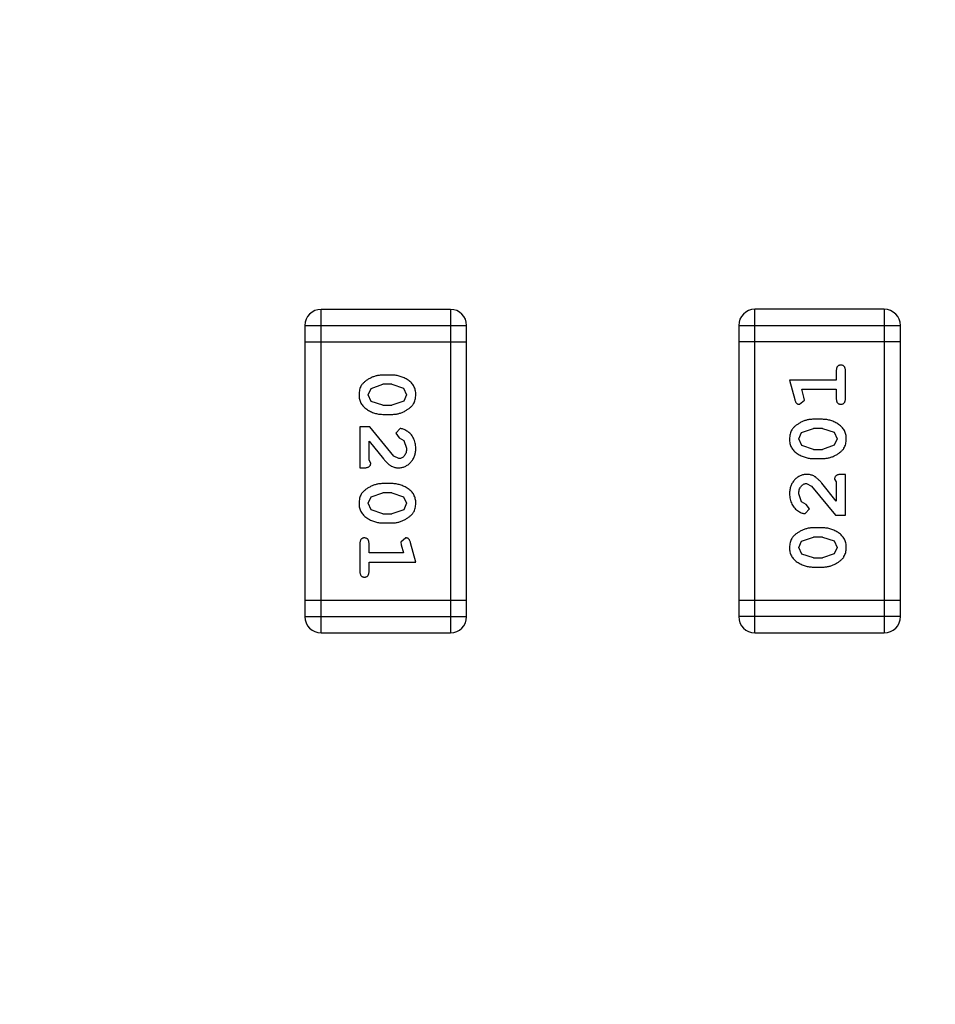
# Model space of a CAD drawing. Header units: millimetres. Extents: x -1 to 131, y 28 to 92.
# Tile 11 of 41: x 103.1 to 104.83, y 46.65 to 48.51. Entities that reach past the tile are written whole.
import ezdxf

# ---------------------------------------------------------------- set-up
doc = ezdxf.new("R2010")
doc.units = ezdxf.units.MM
doc.header["$LTSCALE"] = 1.21
doc.header["$MEASUREMENT"] = 0
doc.header["$PDMODE"] = 3
doc.header["$PDSIZE"] = 0.3125
doc.layers.get('0').update_dxf_attribs({"linetype": 'CONTINUOUS'})
doc.layers.get('DEFPOINTS').update_dxf_attribs({"linetype": 'CONTINUOUS'})
doc.layers.add('Dim', color=3, linetype='CONTINUOUS', lineweight=25)
doc.styles.get("Standard").update_dxf_attribs({"font": 'txt', "width": 0.8})
doc.dimstyles.get("Standard").update_dxf_attribs({"dimtxt": 0.15625, "dimasz": 0.1875, "dimexe": 0.125, "dimexo": 0.0625, "dimgap": 0.09, "dimtad": 0, "dimtih": 1, "dimtoh": 1, "dimzin": 4, "dimdsep": 46, "dimtxsty": 'Standard', "dimblk": '_FILLED', "dimblk1": '_FILLED', "dimblk2": '_FILLED', "dimcen": 0.09, "dimazin": 1, "dimtp": 0.01, "dimtm": 0.01, "dimtfac": 1, "dimtofl": 0, "dimtmove": 0, "dimatfit": 3, "dimldrblk": '_FILLED', "dimfxl": 1, "dimtolj": 1, "dimtzin": 4, "dimarcsym": 0})

# ---------------------------------------------------------------- blocks, each defined once
blk = doc.blocks.new('_FILLED')
at = {"color": 0, "linetype": 'ByBlock'}
blk.add_solid([(0, 0), (-1, 0.1667), (-1, -0.1667)], dxfattribs=at)
blk = doc.blocks.new('*D30')
at = {"color": 0, "linetype": 'ByBlock', "lineweight": -2}
for p, q in [((101.1223, 58.6652), (87.6348, 58.6652)), ((87.7598, 58.6652), (87.7598, 44.6313)), ((87.7598, 27.6174), (87.7598, 41.6513)), ((106.4921, 27.6174), (87.6348, 27.6174))]:
    blk.add_line(p, q, dxfattribs=at)
at = {"layer": 'DEFPOINTS', "color": 0, "linetype": 'ByBlock'}
for p in [(101.1848, 58.6652), (106.5546, 27.6174)]:
    blk.add_point(p, dxfattribs=at)
at = {"color": 0, "linetype": 'ByBlock', "lineweight": -2}
for p, rotation in [((87.7598, 58.6652), 90), ((87.7598, 27.6174), 270)]:
    blk.add_blockref('_FILLED', p, dxfattribs=dict(at, rotation=rotation))
at = {"color": 0, "linetype": 'ByBlock', "lineweight": -2, "insert": (87.7598, 43.1413), "char_height": 1, "attachment_point": 5, "rotation": 90}
blk.add_mtext('\\A1;31.05', dxfattribs=at)

msp = doc.modelspace()

# ---------------------------------------------------------------- linework, layer by layer
at = {"color": 7, "linetype": 'Continuous'}
for p, q in [((103.6709, 47.3549), (103.6709, 47.9645)), ((103.9148, 47.9645), (103.6709, 47.9645)), ((103.9148, 47.9645), (103.9148, 47.3549)), ((104.4886, 47.355), (104.4886, 47.9646)), ((104.7325, 47.9646), (104.4886, 47.9646)), ((104.7325, 47.9646), (104.7325, 47.355)), ((103.6404, 47.934), (103.6404, 47.3854)), ((103.6404, 47.934), (103.9452, 47.934)), ((103.9452, 47.3854), (103.9452, 47.934)), ((104.4582, 47.9341), (104.4582, 47.3855)), ((104.4582, 47.9341), (104.763, 47.9341)), ((104.763, 47.3855), (104.763, 47.9341)), ((103.6404, 47.9035), (103.9452, 47.9035)), ((104.763, 47.9036), (104.4582, 47.9036)), ((103.8049, 47.8406), (103.7871, 47.8406)), ((104.642, 47.8486), (104.642, 47.8313)), ((104.6593, 47.7967), (104.6593, 47.8486)), ((103.7651, 47.8157), (103.7874, 47.8233)), ((103.8046, 47.8233), (103.7874, 47.8233)), ((103.8046, 47.8233), (103.8264, 47.8161)), ((104.5539, 47.8313), (104.5638, 47.7947)), ((104.642, 47.8313), (104.5539, 47.8313)), ((103.7598, 47.8035), (103.7651, 47.8157)), ((103.7656, 47.7912), (103.7598, 47.8035)), ((103.8264, 47.8161), (103.8322, 47.8037)), ((103.8322, 47.8037), (103.8269, 47.7915)), ((104.5812, 47.7989), (104.5771, 47.814)), ((104.5771, 47.814), (104.642, 47.814)), ((104.5822, 47.7935), (104.5812, 47.7989)), ((104.642, 47.814), (104.642, 47.7967)), ((103.7874, 47.784), (103.7656, 47.7912)), ((103.7874, 47.784), (103.8046, 47.784)), ((103.8269, 47.7915), (103.8046, 47.784)), ((104.573, 47.7856), (104.5822, 47.7935)), ((103.7871, 47.7667), (103.8049, 47.7667)), ((103.7441, 47.7431), (103.7441, 47.666)), ((103.7629, 47.7431), (103.7441, 47.7431)), ((103.8079, 47.6881), (103.7629, 47.7431)), ((104.6163, 47.7573), (104.5985, 47.7573)), ((103.8201, 47.7399), (103.8117, 47.7311)), ((103.8117, 47.7311), (103.8183, 47.7226)), ((104.5712, 47.7203), (104.5765, 47.7325)), ((104.5765, 47.7325), (104.5988, 47.74)), ((104.616, 47.74), (104.5988, 47.74)), ((104.616, 47.74), (104.6378, 47.7328)), ((104.6378, 47.7328), (104.6436, 47.7205)), ((103.7614, 47.6801), (103.7614, 47.7163)), ((103.7614, 47.7163), (103.7884, 47.6828)), ((103.8183, 47.7226), (103.8268, 47.7177)), ((103.8268, 47.7177), (103.8322, 47.7028)), ((104.577, 47.7079), (104.5712, 47.7203)), ((104.5988, 47.7007), (104.577, 47.7079)), ((104.6383, 47.7083), (104.616, 47.7007)), ((104.6436, 47.7205), (104.6383, 47.7083)), ((103.8176, 47.6833), (103.8079, 47.6881)), ((104.5988, 47.7007), (104.616, 47.7007)), ((103.7645, 47.6746), (103.7614, 47.6801)), ((104.5985, 47.6834), (104.6163, 47.6834)), ((103.7441, 47.666), (103.7519, 47.666)), ((104.6593, 47.6535), (104.6515, 47.6535)), ((104.6593, 47.5764), (104.6593, 47.6535)), ((103.8049, 47.6361), (103.7871, 47.6361)), ((104.5858, 47.6362), (104.5955, 47.6314)), ((104.5955, 47.6314), (104.6404, 47.5764)), ((104.642, 47.6032), (104.615, 47.6367)), ((104.6389, 47.6448), (104.642, 47.6393)), ((104.642, 47.6393), (104.642, 47.6032)), ((103.7651, 47.6112), (103.7874, 47.6188)), ((103.8046, 47.6188), (103.7874, 47.6188)), ((103.8046, 47.6188), (103.8264, 47.6115)), ((104.5766, 47.6018), (104.5712, 47.6167)), ((103.7598, 47.599), (103.7651, 47.6112)), ((103.7656, 47.5867), (103.7598, 47.599)), ((103.8264, 47.6115), (103.8322, 47.5992)), ((103.8322, 47.5992), (103.8269, 47.587)), ((104.5851, 47.5969), (104.5766, 47.6018)), ((104.5917, 47.5884), (104.5851, 47.5969)), ((103.7874, 47.5795), (103.7656, 47.5867)), ((103.7874, 47.5795), (103.8046, 47.5795)), ((103.8269, 47.587), (103.8046, 47.5795)), ((104.5832, 47.5796), (104.5917, 47.5884)), ((104.6404, 47.5764), (104.6593, 47.5764)), ((103.7871, 47.5622), (103.8049, 47.5622)), ((104.6163, 47.5528), (104.5985, 47.5528)), ((103.7441, 47.5228), (103.7441, 47.4709)), ((103.7614, 47.5055), (103.7614, 47.5228)), ((103.8304, 47.5338), (103.8212, 47.526)), ((103.8212, 47.526), (103.8222, 47.5205)), ((103.8222, 47.5205), (103.8263, 47.5055)), ((103.8495, 47.4882), (103.8396, 47.5248)), ((104.5712, 47.5158), (104.5765, 47.5279)), ((104.5765, 47.5279), (104.5988, 47.5355)), ((104.616, 47.5355), (104.5988, 47.5355)), ((104.616, 47.5355), (104.6378, 47.5283)), ((104.6378, 47.5283), (104.6436, 47.516)), ((103.8263, 47.5055), (103.7614, 47.5055)), ((104.577, 47.5034), (104.5712, 47.5158)), ((104.5988, 47.4962), (104.577, 47.5034)), ((104.6383, 47.5038), (104.616, 47.4962)), ((104.6436, 47.516), (104.6383, 47.5038)), ((103.7614, 47.4709), (103.7614, 47.4882)), ((103.7614, 47.4882), (103.8495, 47.4882)), ((104.5988, 47.4962), (104.616, 47.4962)), ((104.5985, 47.4789), (104.6163, 47.4789)), ((103.9452, 47.4159), (103.6404, 47.4159)), ((104.763, 47.4159), (104.4582, 47.4159)), ((103.9452, 47.3854), (103.6404, 47.3854)), ((104.763, 47.3855), (104.4582, 47.3855)), ((103.6709, 47.3549), (103.9148, 47.3549)), ((104.4886, 47.355), (104.7325, 47.355))]:
    msp.add_line(p, q, dxfattribs=at)
for centre, start, end in [((103.6709, 47.934), 90, 180), ((103.9148, 47.934), 0, 90), ((104.4886, 47.9341), 90, 180), ((104.7325, 47.9341), 0, 90), ((103.6709, 47.3854), 180, 270), ((103.9148, 47.3854), 270, 0), ((104.4886, 47.3855), 180, 270), ((104.7325, 47.3855), 270, 0)]:
    msp.add_arc(centre, 0.0305, start, end, dxfattribs=at)
for points, knots in [([(104.6507, 47.8596), (104.6501, 47.8595), (104.6489, 47.8595), (104.6472, 47.859), (104.6457, 47.8581), (104.6444, 47.857), (104.6433, 47.8554), (104.6425, 47.8535), (104.6421, 47.8511), (104.642, 47.8495), (104.642, 47.8486)], [0, 0, 0, 0, 0.11517, 0.223509, 0.328254, 0.438012, 0.553651, 0.682263, 0.830856, 1, 1, 1, 1]), ([(104.6593, 47.8486), (104.6593, 47.8495), (104.6593, 47.8511), (104.6588, 47.8535), (104.6581, 47.8554), (104.657, 47.857), (104.6557, 47.8581), (104.6541, 47.859), (104.6525, 47.8595), (104.6513, 47.8595), (104.6507, 47.8596)], [0, 0, 0, 0, 0.169012, 0.317488, 0.445429, 0.560977, 0.67065, 0.776666, 0.88492, 1, 1, 1, 1]), ([(103.7871, 47.8406), (103.786, 47.8406), (103.7839, 47.8406), (103.7807, 47.8402), (103.7776, 47.8398), (103.7745, 47.8391), (103.7715, 47.8382), (103.7685, 47.8371), (103.7655, 47.8358), (103.7626, 47.8343), (103.7599, 47.8328), (103.7573, 47.8311), (103.755, 47.8295), (103.7529, 47.8278), (103.7511, 47.8261), (103.7494, 47.8244), (103.748, 47.8227), (103.7464, 47.8203), (103.7448, 47.8172), (103.7435, 47.813), (103.7426, 47.8084), (103.7425, 47.8052), (103.7425, 47.8036)], [0, 0, 0, 0, 0.049886, 0.09882, 0.148132, 0.19689, 0.246038, 0.295176, 0.345305, 0.395692, 0.445312, 0.491875, 0.535813, 0.577009, 0.616081, 0.652689, 0.687585, 0.720206, 0.785062, 0.85223, 0.923759, 1, 1, 1, 1]), ([(103.8495, 47.8038), (103.8494, 47.8053), (103.8494, 47.8081), (103.8486, 47.8121), (103.8475, 47.816), (103.8459, 47.8196), (103.8439, 47.8229), (103.8414, 47.8259), (103.8384, 47.8287), (103.835, 47.8312), (103.8314, 47.8334), (103.8277, 47.8353), (103.824, 47.8369), (103.8203, 47.8383), (103.8165, 47.8393), (103.8126, 47.8401), (103.8088, 47.8405), (103.8062, 47.8406), (103.8049, 47.8406)], [0, 0, 0, 0, 0.06692, 0.130834, 0.19258, 0.252759, 0.312631, 0.373411, 0.436359, 0.501894, 0.568244, 0.632472, 0.69556, 0.757163, 0.818592, 0.878885, 0.939235, 1, 1, 1, 1]), ([(103.7425, 47.8036), (103.7425, 47.8021), (103.7426, 47.7993), (103.7433, 47.7952), (103.7444, 47.7914), (103.746, 47.7878), (103.7481, 47.7845), (103.7506, 47.7814), (103.7535, 47.7786), (103.7569, 47.7762), (103.7605, 47.774), (103.7642, 47.772), (103.7679, 47.7704), (103.7717, 47.769), (103.7755, 47.768), (103.7793, 47.7672), (103.7832, 47.7668), (103.7858, 47.7667), (103.7871, 47.7667)], [0, 0, 0, 0, 0.067217, 0.131051, 0.19272, 0.252824, 0.312745, 0.373449, 0.436041, 0.501494, 0.567761, 0.632087, 0.695096, 0.757109, 0.817993, 0.878657, 0.939311, 1, 1, 1, 1]), ([(103.8049, 47.7667), (103.8059, 47.7667), (103.8081, 47.7667), (103.8113, 47.767), (103.8144, 47.7676), (103.8175, 47.7682), (103.8206, 47.7692), (103.8236, 47.7703), (103.8265, 47.7716), (103.8294, 47.7731), (103.8321, 47.7747), (103.8347, 47.7763), (103.837, 47.7779), (103.8391, 47.7796), (103.841, 47.7813), (103.8426, 47.783), (103.844, 47.7848), (103.8456, 47.7871), (103.8472, 47.7903), (103.8485, 47.7945), (103.8493, 47.799), (103.8494, 47.8022), (103.8495, 47.8038)], [0, 0, 0, 0, 0.049855, 0.099516, 0.148482, 0.19758, 0.246804, 0.296268, 0.346517, 0.397047, 0.446826, 0.49336, 0.537801, 0.579207, 0.617974, 0.654833, 0.689171, 0.722088, 0.786392, 0.853518, 0.924186, 1, 1, 1, 1]), ([(104.5638, 47.7947), (104.5641, 47.7938), (104.5645, 47.7923), (104.5654, 47.7902), (104.5663, 47.7886), (104.5673, 47.7874), (104.5685, 47.7866), (104.5698, 47.786), (104.5713, 47.7857), (104.5724, 47.7857), (104.573, 47.7856)], [0, 0, 0, 0, 0.187321, 0.344927, 0.475328, 0.579604, 0.674244, 0.773631, 0.882025, 1, 1, 1, 1]), ([(104.642, 47.7967), (104.642, 47.7958), (104.6421, 47.7941), (104.6425, 47.7917), (104.6433, 47.7898), (104.6444, 47.7882), (104.6457, 47.7871), (104.6472, 47.7862), (104.6489, 47.7857), (104.6501, 47.7857), (104.6507, 47.7856)], [0, 0, 0, 0, 0.169102, 0.317658, 0.446239, 0.563118, 0.671828, 0.776546, 0.884858, 1, 1, 1, 1]), ([(104.6507, 47.7856), (104.6513, 47.7857), (104.6525, 47.7857), (104.6541, 47.7862), (104.6557, 47.7871), (104.657, 47.7882), (104.6581, 47.7898), (104.6588, 47.7918), (104.6593, 47.7941), (104.6593, 47.7958), (104.6593, 47.7967)], [0, 0, 0, 0, 0.115051, 0.223278, 0.329269, 0.437893, 0.554681, 0.682591, 0.83103, 1, 1, 1, 1]), ([(104.5985, 47.7573), (104.5975, 47.7573), (104.5953, 47.7573), (104.5921, 47.757), (104.589, 47.7564), (104.5859, 47.7558), (104.5828, 47.7548), (104.5798, 47.7537), (104.5769, 47.7524), (104.574, 47.7509), (104.5713, 47.7493), (104.5687, 47.7477), (104.5664, 47.7461), (104.5643, 47.7444), (104.5624, 47.7427), (104.5608, 47.741), (104.5593, 47.7392), (104.5578, 47.7369), (104.5562, 47.7337), (104.5549, 47.7295), (104.5541, 47.725), (104.554, 47.7218), (104.5539, 47.7202)], [0, 0, 0, 0, 0.049855, 0.099516, 0.148482, 0.19758, 0.246804, 0.296268, 0.346517, 0.397047, 0.446826, 0.49336, 0.537801, 0.579207, 0.617974, 0.654833, 0.689171, 0.722088, 0.786392, 0.853518, 0.924186, 1, 1, 1, 1]), ([(104.6609, 47.7204), (104.6609, 47.7219), (104.6608, 47.7247), (104.6601, 47.7288), (104.659, 47.7326), (104.6574, 47.7362), (104.6553, 47.7395), (104.6528, 47.7426), (104.6499, 47.7454), (104.6465, 47.7478), (104.6429, 47.75), (104.6392, 47.752), (104.6355, 47.7536), (104.6317, 47.755), (104.6279, 47.756), (104.6241, 47.7568), (104.6202, 47.7572), (104.6176, 47.7573), (104.6163, 47.7573)], [0, 0, 0, 0, 0.067217, 0.131051, 0.19272, 0.252824, 0.312745, 0.373449, 0.436041, 0.501494, 0.567761, 0.632087, 0.695096, 0.757109, 0.817993, 0.878657, 0.939311, 1, 1, 1, 1]), ([(103.8495, 47.7027), (103.8494, 47.7044), (103.8493, 47.7077), (103.8484, 47.7127), (103.847, 47.7174), (103.845, 47.7219), (103.8426, 47.726), (103.8397, 47.7297), (103.8365, 47.7328), (103.8329, 47.7353), (103.8293, 47.7373), (103.826, 47.7388), (103.823, 47.7397), (103.821, 47.7399), (103.8201, 47.7399)], [0, 0, 0, 0, 0.098286, 0.193983, 0.289056, 0.384352, 0.477435, 0.566197, 0.652355, 0.737986, 0.818188, 0.887401, 0.94802, 1, 1, 1, 1]), ([(104.5539, 47.7202), (104.554, 47.7187), (104.554, 47.7159), (104.5547, 47.7119), (104.5559, 47.708), (104.5574, 47.7044), (104.5595, 47.7011), (104.562, 47.6981), (104.565, 47.6953), (104.5684, 47.6928), (104.572, 47.6906), (104.5757, 47.6887), (104.5794, 47.6871), (104.5831, 47.6857), (104.5869, 47.6847), (104.5908, 47.6839), (104.5946, 47.6835), (104.5972, 47.6834), (104.5985, 47.6834)], [0, 0, 0, 0, 0.06692, 0.130834, 0.19258, 0.252759, 0.312631, 0.373411, 0.436359, 0.501894, 0.568244, 0.632472, 0.69556, 0.757163, 0.818592, 0.878885, 0.939235, 1, 1, 1, 1]), ([(104.6163, 47.6834), (104.6174, 47.6834), (104.6195, 47.6834), (104.6227, 47.6838), (104.6258, 47.6842), (104.6289, 47.6849), (104.6319, 47.6858), (104.6349, 47.6869), (104.6379, 47.6882), (104.6408, 47.6897), (104.6435, 47.6912), (104.646, 47.6929), (104.6483, 47.6945), (104.6505, 47.6962), (104.6523, 47.6979), (104.654, 47.6996), (104.6554, 47.7013), (104.657, 47.7037), (104.6586, 47.7068), (104.6599, 47.711), (104.6608, 47.7156), (104.6608, 47.7188), (104.6609, 47.7204)], [0, 0, 0, 0, 0.049886, 0.09882, 0.148132, 0.19689, 0.246038, 0.295176, 0.345305, 0.395692, 0.445312, 0.491875, 0.535813, 0.577009, 0.616081, 0.652689, 0.687585, 0.720206, 0.785062, 0.85223, 0.923759, 1, 1, 1, 1]), ([(103.8167, 47.666), (103.8178, 47.666), (103.82, 47.6661), (103.8233, 47.6666), (103.8264, 47.6674), (103.8293, 47.6685), (103.8322, 47.67), (103.8349, 47.6718), (103.8375, 47.6739), (103.8399, 47.6763), (103.8422, 47.6789), (103.8441, 47.6818), (103.8458, 47.6848), (103.8472, 47.688), (103.8482, 47.6914), (103.8489, 47.695), (103.8494, 47.6988), (103.8494, 47.7014), (103.8495, 47.7027)], [0, 0, 0, 0, 0.060981, 0.120256, 0.178148, 0.236115, 0.293993, 0.352864, 0.413358, 0.476056, 0.539296, 0.602396, 0.665116, 0.728325, 0.792919, 0.859317, 0.928302, 1, 1, 1, 1]), ([(103.8322, 47.7028), (103.8321, 47.7014), (103.832, 47.6987), (103.8312, 47.6949), (103.8298, 47.6915), (103.8279, 47.6886), (103.8256, 47.6863), (103.8231, 47.6845), (103.8204, 47.6835), (103.8186, 47.6834), (103.8176, 47.6833)], [0, 0, 0, 0, 0.156344, 0.299348, 0.4327, 0.561, 0.682299, 0.791883, 0.89611, 1, 1, 1, 1]), ([(103.7519, 47.666), (103.753, 47.666), (103.755, 47.6661), (103.7577, 47.6665), (103.7599, 47.6672), (103.7617, 47.6682), (103.763, 47.6695), (103.7639, 47.6711), (103.7644, 47.6728), (103.7645, 47.674), (103.7645, 47.6746)], [0, 0, 0, 0, 0.1844, 0.34094, 0.473574, 0.586824, 0.690029, 0.789175, 0.890445, 1, 1, 1, 1]), ([(103.7884, 47.6828), (103.7892, 47.6819), (103.7907, 47.6802), (103.7929, 47.6778), (103.795, 47.6757), (103.797, 47.6738), (103.7989, 47.6722), (103.8006, 47.6709), (103.8023, 47.6697), (103.8043, 47.6686), (103.8069, 47.6676), (103.81, 47.6666), (103.8133, 47.6661), (103.8156, 47.666), (103.8167, 47.666)], [0, 0, 0, 0, 0.103002, 0.197728, 0.285279, 0.365235, 0.437224, 0.502446, 0.560545, 0.611446, 0.707576, 0.80349, 0.900532, 1, 1, 1, 1]), ([(104.5867, 47.6535), (104.5856, 47.6535), (104.5834, 47.6534), (104.5801, 47.6529), (104.577, 47.6521), (104.5741, 47.651), (104.5712, 47.6495), (104.5685, 47.6477), (104.5659, 47.6456), (104.5635, 47.6432), (104.5612, 47.6406), (104.5593, 47.6377), (104.5576, 47.6347), (104.5562, 47.6315), (104.5552, 47.6281), (104.5544, 47.6245), (104.554, 47.6207), (104.5539, 47.6181), (104.5539, 47.6168)], [0, 0, 0, 0, 0.060981, 0.120256, 0.178148, 0.236115, 0.293993, 0.352864, 0.413358, 0.476056, 0.539296, 0.602396, 0.665116, 0.728325, 0.792919, 0.859317, 0.928302, 1, 1, 1, 1]), ([(104.615, 47.6367), (104.6142, 47.6376), (104.6127, 47.6393), (104.6105, 47.6417), (104.6084, 47.6438), (104.6064, 47.6457), (104.6045, 47.6473), (104.6028, 47.6486), (104.6011, 47.6497), (104.5991, 47.6509), (104.5965, 47.6519), (104.5934, 47.6528), (104.5901, 47.6534), (104.5878, 47.6535), (104.5867, 47.6535)], [0, 0, 0, 0, 0.103002, 0.197728, 0.285279, 0.365235, 0.437224, 0.502446, 0.560545, 0.611446, 0.707576, 0.80349, 0.900532, 1, 1, 1, 1]), ([(104.6515, 47.6535), (104.6504, 47.6535), (104.6484, 47.6534), (104.6457, 47.653), (104.6435, 47.6523), (104.6417, 47.6513), (104.6404, 47.6499), (104.6395, 47.6484), (104.639, 47.6467), (104.6389, 47.6455), (104.6389, 47.6448)], [0, 0, 0, 0, 0.1844, 0.34094, 0.473574, 0.586824, 0.690029, 0.789175, 0.890445, 1, 1, 1, 1]), ([(103.7871, 47.6361), (103.786, 47.6361), (103.7839, 47.636), (103.7807, 47.6357), (103.7776, 47.6353), (103.7745, 47.6346), (103.7715, 47.6337), (103.7685, 47.6325), (103.7655, 47.6313), (103.7626, 47.6298), (103.7599, 47.6282), (103.7573, 47.6266), (103.755, 47.625), (103.7529, 47.6233), (103.7511, 47.6216), (103.7494, 47.6199), (103.748, 47.6182), (103.7464, 47.6158), (103.7448, 47.6126), (103.7435, 47.6085), (103.7426, 47.6039), (103.7425, 47.6007), (103.7425, 47.5991)], [0, 0, 0, 0, 0.049886, 0.09882, 0.148132, 0.19689, 0.246038, 0.295176, 0.345305, 0.395692, 0.445312, 0.491875, 0.535813, 0.577009, 0.616081, 0.652689, 0.687585, 0.720206, 0.785062, 0.85223, 0.923759, 1, 1, 1, 1]), ([(103.8495, 47.5993), (103.8494, 47.6007), (103.8494, 47.6035), (103.8486, 47.6076), (103.8475, 47.6115), (103.8459, 47.615), (103.8439, 47.6183), (103.8414, 47.6214), (103.8384, 47.6242), (103.835, 47.6266), (103.8314, 47.6288), (103.8277, 47.6308), (103.824, 47.6324), (103.8203, 47.6338), (103.8165, 47.6348), (103.8126, 47.6356), (103.8088, 47.636), (103.8062, 47.6361), (103.8049, 47.6361)], [0, 0, 0, 0, 0.06692, 0.130834, 0.19258, 0.252759, 0.312631, 0.373411, 0.436359, 0.501894, 0.568244, 0.632472, 0.69556, 0.757163, 0.818592, 0.878885, 0.939235, 1, 1, 1, 1]), ([(104.5712, 47.6167), (104.5713, 47.6181), (104.5714, 47.6208), (104.5722, 47.6246), (104.5736, 47.628), (104.5755, 47.6309), (104.5778, 47.6332), (104.5802, 47.6349), (104.5829, 47.636), (104.5848, 47.6361), (104.5858, 47.6362)], [0, 0, 0, 0, 0.156344, 0.299348, 0.4327, 0.561, 0.682299, 0.791883, 0.89611, 1, 1, 1, 1]), ([(104.5539, 47.6168), (104.554, 47.6151), (104.5541, 47.6118), (104.555, 47.6068), (104.5564, 47.6021), (104.5584, 47.5976), (104.5608, 47.5934), (104.5637, 47.5898), (104.5669, 47.5867), (104.5705, 47.5841), (104.5741, 47.5822), (104.5774, 47.5807), (104.5804, 47.5798), (104.5823, 47.5796), (104.5832, 47.5796)], [0, 0, 0, 0, 0.098286, 0.193983, 0.289056, 0.384352, 0.477435, 0.566197, 0.652355, 0.737986, 0.818188, 0.887401, 0.94802, 1, 1, 1, 1]), ([(103.7425, 47.5991), (103.7425, 47.5976), (103.7426, 47.5948), (103.7433, 47.5907), (103.7444, 47.5869), (103.746, 47.5833), (103.7481, 47.58), (103.7506, 47.5769), (103.7535, 47.5741), (103.7569, 47.5717), (103.7605, 47.5695), (103.7642, 47.5675), (103.7679, 47.5659), (103.7717, 47.5645), (103.7755, 47.5635), (103.7793, 47.5627), (103.7832, 47.5622), (103.7858, 47.5622), (103.7871, 47.5622)], [0, 0, 0, 0, 0.067217, 0.131051, 0.19272, 0.252824, 0.312745, 0.373449, 0.436041, 0.501494, 0.567761, 0.632087, 0.695096, 0.757109, 0.817993, 0.878657, 0.939311, 1, 1, 1, 1]), ([(103.8049, 47.5622), (103.8059, 47.5622), (103.8081, 47.5622), (103.8113, 47.5625), (103.8144, 47.5631), (103.8175, 47.5637), (103.8206, 47.5646), (103.8236, 47.5658), (103.8265, 47.567), (103.8294, 47.5685), (103.8321, 47.5701), (103.8347, 47.5718), (103.837, 47.5734), (103.8391, 47.5751), (103.841, 47.5768), (103.8426, 47.5785), (103.844, 47.5803), (103.8456, 47.5826), (103.8472, 47.5858), (103.8485, 47.59), (103.8493, 47.5945), (103.8494, 47.5977), (103.8495, 47.5993)], [0, 0, 0, 0, 0.049855, 0.099516, 0.148482, 0.19758, 0.246804, 0.296268, 0.346517, 0.397047, 0.446826, 0.49336, 0.537801, 0.579207, 0.617974, 0.654833, 0.689171, 0.722088, 0.786392, 0.853518, 0.924186, 1, 1, 1, 1]), ([(104.5985, 47.5528), (104.5975, 47.5528), (104.5953, 47.5528), (104.5921, 47.5525), (104.589, 47.5519), (104.5859, 47.5513), (104.5828, 47.5503), (104.5798, 47.5492), (104.5769, 47.5479), (104.574, 47.5464), (104.5713, 47.5448), (104.5687, 47.5432), (104.5664, 47.5415), (104.5643, 47.5399), (104.5624, 47.5382), (104.5608, 47.5365), (104.5593, 47.5347), (104.5578, 47.5324), (104.5562, 47.5292), (104.5549, 47.525), (104.5541, 47.5205), (104.554, 47.5173), (104.5539, 47.5157)], [0, 0, 0, 0, 0.049855, 0.099516, 0.148482, 0.19758, 0.246804, 0.296268, 0.346517, 0.397047, 0.446826, 0.49336, 0.537801, 0.579207, 0.617974, 0.654833, 0.689171, 0.722088, 0.786392, 0.853518, 0.924186, 1, 1, 1, 1]), ([(104.6609, 47.5159), (104.6609, 47.5174), (104.6608, 47.5202), (104.6601, 47.5243), (104.659, 47.5281), (104.6574, 47.5317), (104.6553, 47.535), (104.6528, 47.5381), (104.6499, 47.5409), (104.6465, 47.5433), (104.6429, 47.5455), (104.6392, 47.5475), (104.6355, 47.5491), (104.6317, 47.5505), (104.6279, 47.5515), (104.6241, 47.5523), (104.6202, 47.5527), (104.6176, 47.5528), (104.6163, 47.5528)], [0, 0, 0, 0, 0.067217, 0.131051, 0.19272, 0.252824, 0.312745, 0.373449, 0.436041, 0.501494, 0.567761, 0.632087, 0.695096, 0.757109, 0.817993, 0.878657, 0.939311, 1, 1, 1, 1]), ([(103.7527, 47.5338), (103.7521, 47.5338), (103.7509, 47.5338), (103.7492, 47.5332), (103.7477, 47.5324), (103.7464, 47.5313), (103.7453, 47.5297), (103.7446, 47.5277), (103.7441, 47.5254), (103.7441, 47.5237), (103.7441, 47.5228)], [0, 0, 0, 0, 0.115051, 0.223278, 0.329269, 0.437893, 0.554681, 0.682591, 0.83103, 1, 1, 1, 1]), ([(103.7614, 47.5228), (103.7614, 47.5237), (103.7613, 47.5254), (103.7609, 47.5277), (103.7601, 47.5297), (103.759, 47.5313), (103.7577, 47.5324), (103.7562, 47.5332), (103.7545, 47.5337), (103.7533, 47.5338), (103.7527, 47.5338)], [0, 0, 0, 0, 0.169102, 0.317658, 0.446239, 0.563118, 0.671828, 0.776546, 0.884858, 1, 1, 1, 1]), ([(103.8396, 47.5248), (103.8393, 47.5256), (103.8389, 47.5272), (103.838, 47.5293), (103.8371, 47.5309), (103.8361, 47.5321), (103.8349, 47.5329), (103.8336, 47.5335), (103.8321, 47.5338), (103.831, 47.5338), (103.8304, 47.5338)], [0, 0, 0, 0, 0.187321, 0.344927, 0.475328, 0.579604, 0.674244, 0.773631, 0.882025, 1, 1, 1, 1]), ([(104.5539, 47.5157), (104.554, 47.5142), (104.554, 47.5114), (104.5547, 47.5073), (104.5559, 47.5035), (104.5574, 47.4999), (104.5595, 47.4966), (104.562, 47.4936), (104.565, 47.4908), (104.5684, 47.4883), (104.572, 47.4861), (104.5757, 47.4842), (104.5794, 47.4825), (104.5831, 47.4812), (104.5869, 47.4802), (104.5908, 47.4794), (104.5946, 47.479), (104.5972, 47.4789), (104.5985, 47.4789)], [0, 0, 0, 0, 0.06692, 0.130834, 0.19258, 0.252759, 0.312631, 0.373411, 0.436359, 0.501894, 0.568244, 0.632472, 0.69556, 0.757163, 0.818592, 0.878885, 0.939235, 1, 1, 1, 1]), ([(104.6163, 47.4789), (104.6174, 47.4789), (104.6195, 47.4789), (104.6227, 47.4792), (104.6258, 47.4797), (104.6289, 47.4804), (104.6319, 47.4813), (104.6349, 47.4824), (104.6379, 47.4837), (104.6408, 47.4852), (104.6435, 47.4867), (104.646, 47.4884), (104.6483, 47.49), (104.6505, 47.4917), (104.6523, 47.4934), (104.654, 47.495), (104.6554, 47.4968), (104.657, 47.4991), (104.6586, 47.5023), (104.6599, 47.5065), (104.6608, 47.5111), (104.6608, 47.5143), (104.6609, 47.5159)], [0, 0, 0, 0, 0.049886, 0.09882, 0.148132, 0.19689, 0.246038, 0.295176, 0.345305, 0.395692, 0.445312, 0.491875, 0.535813, 0.577009, 0.616081, 0.652689, 0.687585, 0.720206, 0.785062, 0.85223, 0.923759, 1, 1, 1, 1]), ([(103.7441, 47.4709), (103.7441, 47.47), (103.7441, 47.4683), (103.7446, 47.466), (103.7453, 47.4641), (103.7464, 47.4625), (103.7477, 47.4613), (103.7492, 47.4605), (103.7509, 47.46), (103.7521, 47.4599), (103.7527, 47.4599)], [0, 0, 0, 0, 0.169012, 0.317488, 0.445429, 0.560977, 0.67065, 0.776666, 0.88492, 1, 1, 1, 1]), ([(103.7527, 47.4599), (103.7533, 47.4599), (103.7545, 47.46), (103.7562, 47.4605), (103.7577, 47.4613), (103.759, 47.4625), (103.7601, 47.4641), (103.7608, 47.466), (103.7613, 47.4683), (103.7614, 47.47), (103.7614, 47.4709)], [0, 0, 0, 0, 0.11517, 0.223509, 0.328254, 0.438012, 0.553651, 0.682263, 0.830856, 1, 1, 1, 1])]:
    msp.add_open_spline(points, degree=3, knots=knots, dxfattribs=at)

# ---------------------------------------------------------------- dimensions: what is measured, and where the dimension line sits
at = {"layer": 'Dim'}
dim = msp.add_linear_dim(base=(87.7598, 58.6652), p1=(106.5546, 27.6174), p2=(101.1848, 58.6652), angle=90, dimstyle='Standard', override={"dimtxt": 1, "dimasz": 1, "dimtih": 0, "dimtoh": 0, "dimzin": 0, "dimcen": 0.198, "dimadec": 0, "dimazin": 0, "dimtp": 0, "dimtm": 0, "dimtdec": 4, "dimtzin": 0}, dxfattribs=at)
dim.commit()
dim.dimension.update_dxf_attribs({"geometry": '*D30', "text_midpoint": (87.7598, 43.1413)})

doc.saveas('drawing.dxf')
